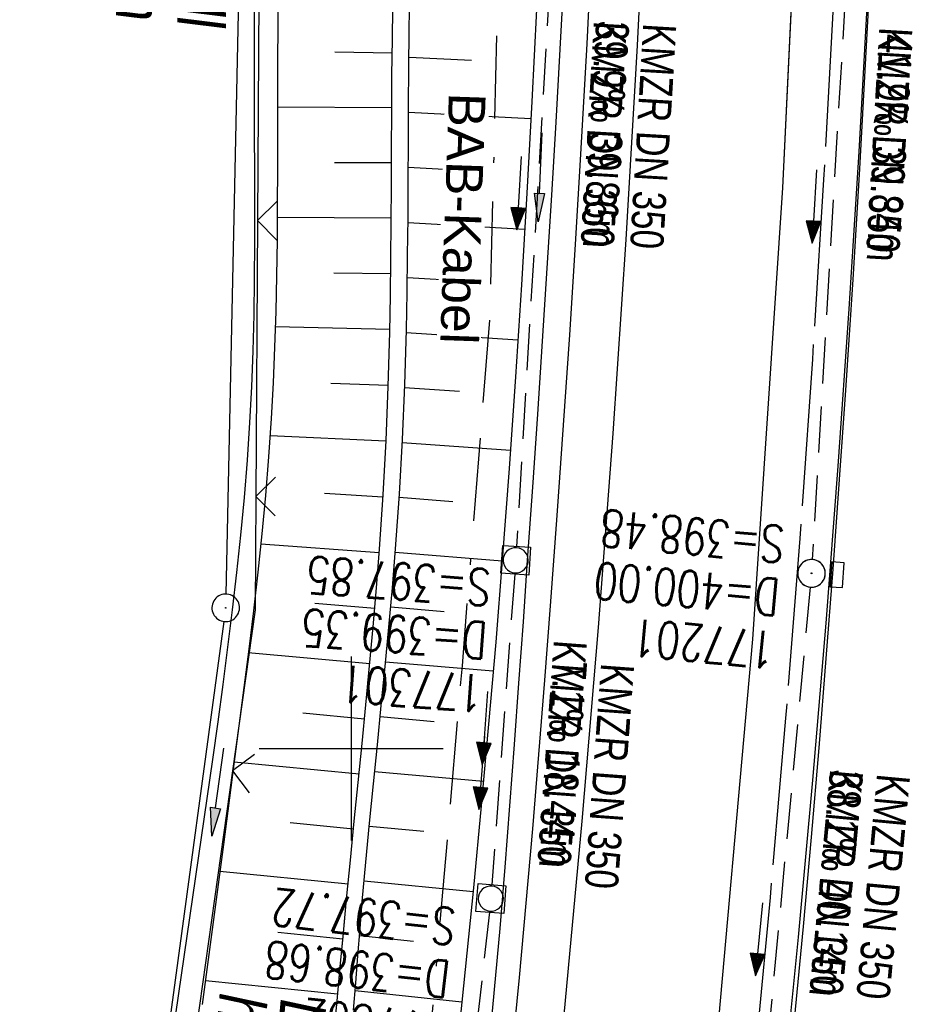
# Model space of a CAD drawing. Extents: x 508886 to 509272, y 449452 to 450225.
# Tile 4 of 46: x 509082 to 509130, y 449486 to 449540. Entities that reach past the tile are written whole.
import ezdxf

# ---------------------------------------------------------------- set-up
doc = ezdxf.new("R2010")
doc.units = 0
doc.header["$LTSCALE"] = 10
doc.header["$MEASUREMENT"] = 0
for name, pattern in [('ACAD_ISO16W100', [73, 15, -6.5, 15, -6.5, 15, -7, 1, -7]), ('ACHSE', [5.5, 4, -0.5, 0.5, -0.5]), ('AUSGEZOGEN', [0]), ('LT00', [0]), ('STRICHLINIE2', [0.375, 0.25, -0.125])]:
    doc.linetypes.add(name, pattern=pattern)
doc.layers.get('0').update_dxf_attribs({"linetype": 'LT00'})
for name, color, linetype in [('--EK_FBR', 250, 'LT00'), ('--EK_Halt-Pfeil', 4, 'LT00'), ('--EK_Haltung', 7, 'STRICHLINIE2'), ('--EK_Haltung-Text', 140, 'LT00'), ('--EK_Schacht-Text', 5, 'LT00'), ('--EL_DFK_AB_L', 21, 'LT00'), ('--EL_DFK_AB_P', 7, 'LT00'), ('--EL_Halt-Pfeil', 4, 'LT00'), ('--EL_Haltung', 182, 'STRICHLINIE2'), ('--EL_Haltung-Text', 182, 'LT00'), ('-AX-093', 35, 'ACHSE'), ('BAB-KABEL', 220, 'ACAD_ISO16W100'), ('BAB-KABEL_TEXT', 221, 'Continuous'), ('DFK_AB_L', 21, 'LT00'), ('DFK_AB_P', 7, 'LT00'), ('DFK_NUTZUNG', 250, 'LT00'), ('LS-WAND_TEXT', 11, 'Continuous'), ('PFEIL', 140, 'AUSGEZOGEN'), ('V123_AFBR_BAB', 250, 'LT00'), ('V123_BOESCH', 250, 'LT00'), ('V123_BOSCHUNG', 250, 'LT00'), ('V123_GRABEN', 250, 'LT00'), ('V123_H_BORD', 8, 'LT00'), ('V123_KA_MULD', 182, 'LT00'), ('V123_KA_PRUF', 182, 'LT00'), ('V123_LD_MARK', 250, 'LT00'), ('V123_RASTER', 250, 'LT00'), ('V123_SINKK', 182, 'LT00'), ('V123_ZAUN', 40, 'LT00'), ('V124_AFBR_BAB', 250, 'LT00'), ('V124_BOESCH', 250, 'LT00'), ('V124_BOSCHUNG', 250, 'LT00'), ('V124_GRABEN', 250, 'LT00'), ('V124_H_BORD', 8, 'LT00'), ('V124_KA_MULD', 182, 'LT00'), ('V124_KA_PRUF', 182, 'LT00'), ('V124_LD_MARK', 250, 'LT00'), ('V124_RASTER', 250, 'LT00'), ('V124_SINKK', 182, 'LT00'), ('V124_ZAUN', 40, 'LT00')]:
    doc.layers.add(name, color=color, linetype=linetype)
doc.styles.add('Beschrift', font='ARIAL.TTF')
doc.styles.add('Haltungsbeschriftung', font='ARIAL.TTF', dxfattribs={"width": 0.75})
doc.styles.add('schachtbeschriftung', font='romans.shx', dxfattribs={"width": 0.75, "height": 2})

# ---------------------------------------------------------------- blocks, each defined once
blk = doc.blocks.new('Ackerland7')
at = {"layer": 'DFK_NUTZUNG', "color": 0, "linetype": 'ByBlock'}
for p, q in [((-4, 3.928), (-4, 3.67)), ((-3.95, 3.628), (-3.95, 3.97)), ((-3.9, 3.99), (-3.9, 3.607)), ((-3.85, 3.601), (-3.85, 3.997)), ((-3.8, 3.99), (-3.8, 3.607)), ((-3.75, 3.628), (-3.75, 3.97)), ((-3.7, 3.928), (-3.7, 3.67)), ((-3.65, 3.798), (-3.65, 3.8)), ((3.7, 3.929), (3.7, 3.671)), ((3.75, 3.629), (3.75, 3.971)), ((3.8, 3.992), (3.8, 3.608)), ((3.85, 3.602), (3.85, 3.998)), ((3.9, 3.992), (3.9, 3.608)), ((3.95, 3.629), (3.95, 3.971)), ((4, 3.929), (4, 3.671)), ((4.05, 3.799), (4.05, 3.801)), ((-7.85, 0.129), (-7.85, -0.129)), ((-7.8, -0.171), (-7.8, 0.171)), ((-7.75, 0.192), (-7.75, -0.192)), ((-7.7, -0.198), (-7.7, 0.198)), ((-7.65, 0.192), (-7.65, -0.192)), ((-7.6, -0.171), (-7.6, 0.171)), ((-7.55, 0.129), (-7.55, -0.129)), ((-7.5, -0.001), (-7.5, 0.001)), ((-0.15, 0.129), (-0.15, -0.129)), ((-0.1, -0.171), (-0.1, 0.171)), ((-0.05, 0.192), (-0.05, -0.192)), ((0, -0.198), (0, 0.198)), ((0.05, 0.192), (0.05, -0.192)), ((0.1, -0.171), (0.1, 0.171)), ((0.15, 0.129), (0.15, -0.129)), ((0.2, -0.001), (0.2, 0.001)), ((7.55, 0.129), (7.55, -0.129)), ((7.6, -0.171), (7.6, 0.171)), ((7.65, 0.192), (7.65, -0.192)), ((7.7, -0.198), (7.7, 0.198)), ((7.75, 0.192), (7.75, -0.192)), ((7.8, -0.171), (7.8, 0.171)), ((7.85, 0.129), (7.85, -0.129)), ((7.9, -0.001), (7.9, 0.001)), ((-4, -3.671), (-4, -3.929)), ((-3.95, -3.971), (-3.95, -3.629)), ((-3.9, -3.608), (-3.9, -3.992)), ((-3.85, -3.998), (-3.85, -3.602)), ((-3.8, -3.608), (-3.8, -3.992)), ((-3.75, -3.971), (-3.75, -3.629)), ((-3.7, -3.671), (-3.7, -3.929)), ((3.7, -3.671), (3.7, -3.929)), ((3.75, -3.971), (3.75, -3.629)), ((3.8, -3.608), (3.8, -3.992)), ((3.85, -3.998), (3.85, -3.602)), ((3.9, -3.608), (3.9, -3.992)), ((3.95, -3.971), (3.95, -3.629)), ((4, -3.671), (4, -3.929)), ((-3.65, -3.801), (-3.65, -3.799)), ((4.05, -3.801), (4.05, -3.799))]:
    blk.add_line(p, q, dxfattribs=at)
for points in [[(-3.65, 3.799), (-3.67, 3.886), (-3.725, 3.955), (-3.805, 3.994), (-3.894, 3.994), (-3.975, 3.955), (-4.03, 3.886), (-4.05, 3.799), (-4.03, 3.712), (-3.975, 3.642), (-3.894, 3.604), (-3.805, 3.604), (-3.725, 3.642), (-3.67, 3.712), (-3.65, 3.799)], [(4.05, 3.8), (4.03, 3.887), (3.975, 3.956), (3.894, 3.995), (3.805, 3.995), (3.725, 3.956), (3.67, 3.887), (3.65, 3.8), (3.67, 3.713), (3.725, 3.644), (3.805, 3.605), (3.894, 3.605), (3.975, 3.644), (4.03, 3.713), (4.05, 3.8)], [(-7.5, 0), (-7.52, 0.087), (-7.575, 0.156), (-7.655, 0.195), (-7.744, 0.195), (-7.825, 0.156), (-7.88, 0.087), (-7.9, 0)], [(0.2, 0), (0.18, 0.087), (0.125, 0.156), (0.045, 0.195), (-0.044, 0.195), (-0.125, 0.156), (-0.18, 0.087), (-0.2, 0)], [(-0.2, 0), (-0.18, -0.087), (-0.125, -0.156), (-0.044, -0.195), (0.045, -0.195), (0.125, -0.156), (0.18, -0.087), (0.2, 0)], [(7.9, 0), (7.88, 0.087), (7.825, 0.156), (7.744, 0.195), (7.655, 0.195), (7.575, 0.156), (7.52, 0.087), (7.5, 0)], [(7.5, 0), (7.52, -0.087), (7.575, -0.156), (7.655, -0.195), (7.744, -0.195), (7.825, -0.156), (7.88, -0.087), (7.9, 0)], [(-7.9, 0), (-7.88, -0.087), (-7.825, -0.156), (-7.744, -0.195), (-7.655, -0.195), (-7.575, -0.156), (-7.52, -0.087), (-7.5, 0)], [(-3.65, -3.8), (-3.67, -3.713), (-3.725, -3.644), (-3.805, -3.605), (-3.894, -3.605), (-3.975, -3.644), (-4.03, -3.713), (-4.05, -3.8), (-4.03, -3.887), (-3.975, -3.956), (-3.894, -3.995), (-3.805, -3.995), (-3.725, -3.956), (-3.67, -3.887), (-3.65, -3.8)], [(4.05, -3.8), (4.03, -3.713), (3.975, -3.644), (3.894, -3.605), (3.805, -3.605), (3.725, -3.644), (3.67, -3.713), (3.65, -3.8), (3.67, -3.887), (3.725, -3.956), (3.805, -3.995), (3.894, -3.995), (3.975, -3.956), (4.03, -3.887), (4.05, -3.8)]]:
    blk.add_lwpolyline(points, dxfattribs=at)
blk = doc.blocks.new('SYMB0003')
at = {"color": 0, "linetype": 'ByBlock'}
for p, q in [((-0.015712, 0), (0.010166, 0.012015)), ((0, -0.021257), (-0.015712, 0)), ((0.010166, 0.012015), (0, -0.021257))]:
    blk.add_line(p, q, dxfattribs=at)
for points in [[(-0.031395, 0.499013), (-0.093691, 0.491144), (-0.154509, 0.475528), (-0.21289, 0.452414), (-0.267913, 0.422164), (-0.318712, 0.385257), (-0.364484, 0.342274), (-0.404509, 0.293893), (-0.438154, 0.240877), (-0.464888, 0.184062), (-0.484292, 0.124345), (-0.496058, 0.062667), (-0.5, 0)], [(0.5, 0), (0.496057, 0.062667), (0.484292, 0.124345), (0.464888, 0.184062), (0.438153, 0.240877), (0.404509, 0.293893), (0.364484, 0.342274), (0.318712, 0.385257), (0.267913, 0.422164), (0.21289, 0.452414), (0.154509, 0.475528), (0.093691, 0.491144), (0.031395, 0.499013), (-0.031395, 0.499013)], [(-0.5, 0), (-0.496058, -0.062667), (-0.484292, -0.124345), (-0.464888, -0.184062), (-0.438154, -0.240877), (-0.404509, -0.293893), (-0.364485, -0.342274), (-0.318712, -0.385257), (-0.267914, -0.422164), (-0.21289, -0.452414), (-0.154509, -0.475529), (-0.093691, -0.491144), (-0.031395, -0.499014), (0.031395, -0.499014)], [(0.031395, -0.499014), (0.093691, -0.491144), (0.154509, -0.475529), (0.21289, -0.452414), (0.267914, -0.422164), (0.318712, -0.385257), (0.364485, -0.342274), (0.404509, -0.293893), (0.438154, -0.240877), (0.464889, -0.184062), (0.484292, -0.124345), (0.496058, -0.062667), (0.5, 0)]]:
    blk.add_lwpolyline(points, dxfattribs=at)
blk = doc.blocks.new('Pfreil3')
at = {"layer": 'PFEIL'}
blk.add_hatch(color=256, dxfattribs=at).paths.add_polyline_path([(-1.549, 0.273), (-1.549, -0.273), (0, 0)])
for p, q in [((-1.549, 0), (-4.831, 0)), ((-1.549, -0.273), (-1.549, 0.273)), ((-1.549, 0.273), (0, 0)), ((0, 0), (-1.549, -0.273))]:
    blk.add_line(p, q, dxfattribs=at)
blk = doc.blocks.new('SYMB1210')
at = {"color": 0, "linetype": 'ByBlock'}
blk.add_line((0.018815, -0.179014), (0.055623, -0.17119), dxfattribs=at)
for points in [[(-0.2, -0.2), (-0.2, 0.2), (0.2, 0.2), (0.2, -0.2), (-0.2, -0.2)], [(0.018815, 0.179014), (-0.018815, 0.179014), (-0.055623, 0.17119), (-0.09, 0.155885), (-0.120444, 0.133766), (-0.145623, 0.105801), (-0.164438, 0.073213), (-0.176067, 0.037424), (-0.18, 0)], [(0.18, 0), (0.176067, 0.037424), (0.164438, 0.073213), (0.145623, 0.105801), (0.120444, 0.133766), (0.09, 0.155885), (0.055623, 0.17119), (0.018815, 0.179014)], [(-0.18, 0), (-0.176067, -0.037424), (-0.164438, -0.073213), (-0.145623, -0.105801), (-0.120444, -0.133766), (-0.09, -0.155885), (-0.055623, -0.17119), (-0.018815, -0.179014), (0.018815, -0.179014)], [(0.055623, -0.17119), (0.09, -0.155885), (0.120444, -0.133766), (0.145623, -0.105801), (0.164438, -0.073213), (0.176067, -0.037424), (0.18, 0)]]:
    blk.add_lwpolyline(points, dxfattribs=at)
blk = doc.blocks.new('SYMB0652')
at = {"color": 0, "linetype": 'ByBlock'}
blk.add_lwpolyline([(-0.15, -0.075), (0.15, -0.075), (0.15, 0.075), (-0.15, 0.075), (-0.15, -0.075)], dxfattribs=at)
blk = doc.blocks.new('SYMB0024')
at = {"color": 0, "linetype": 'ByBlock'}
for p, q in [((-0.5, 0.5), (0, 0)), ((0, 0), (0.5, 0.5))]:
    blk.add_line(p, q, dxfattribs=at)
blk = doc.blocks.new('SYMB0070')
at = {"color": 0, "linetype": 'ByBlock'}
for p, q in [((-0.5, 0), (0.2, 0)), ((0.5, 0), (0.2, 0.1)), ((0.2, 0.1), (0.2, 0)), ((0.468, 0), (0.21, 0.086)), ((0.21, 0.086), (0.21, -0.086)), ((0.21, -0.086), (0.468, 0)), ((0.22, -0.072), (0.437, 0)), ((0.23, -0.058), (0.405, 0)), ((0.24, -0.045), (0.374, 0)), ((0.342, 0), (0.25, 0.031)), ((0.25, 0.031), (0.25, -0.031)), ((0.25, -0.031), (0.342, 0)), ((0.26, -0.017), (0.31, 0)), ((0.27, -0.003), (0.279, 0))]:
    blk.add_line(p, q, dxfattribs=at)
for points in [[(0.2, 0), (0.2, -0.1), (0.5, 0)], [(0.437, 0), (0.22, 0.072), (0.22, -0.072)], [(0.405, 0), (0.23, 0.058), (0.23, -0.058)], [(0.374, 0), (0.24, 0.045), (0.24, -0.045)], [(0.31, 0), (0.26, 0.017), (0.26, -0.017)], [(0.279, 0), (0.27, 0.003), (0.27, -0.003)]]:
    blk.add_lwpolyline(points, dxfattribs=at)

msp = doc.modelspace()

# ---------------------------------------------------------------- linework, layer by layer
at = {"layer": '--EK_FBR', "color": 2}
for points in [[(509082.45, 449960.868), (509088.103, 449936.685), (509093.293, 449912.492), (509098.344, 449887.962), (509102.89, 449864.013), (509106.91, 449839.792), (509110.407, 449816.144), (509113.712, 449790.867), (509116.545, 449766.681), (509119.045, 449742.141), (509121.086, 449717.762), (509122.756, 449692.878), (509123.989, 449668.149), (509124.946, 449644.151), (509125.57, 449619.51), (509125.696, 449603.907), (509125.376, 449579.561), (509124.586, 449554.535), (509123.442, 449530.48), (509121.803, 449505.95), (509119.585, 449481.008), (509118.409, 449470.655)], [(509122.617, 449471.243), (509122.737, 449472.292), (509123.385, 449478.299), (509123.999, 449484.31), (509124.575, 449490.324), (509125.013, 449495.18), (509125.427, 449500.037), (509125.819, 449504.897), (509126.191, 449509.758), (509126.544, 449514.621), (509126.879, 449519.485), (509127.271, 449525.499), (509127.637, 449531.514), (509127.975, 449537.531), (509128.285, 449543.549), (509128.565, 449549.569), (509128.948, 449559.236), (509129.251, 449568.905), (509129.472, 449578.577), (509129.555, 449583.565), (509129.617, 449588.552), (509129.66, 449593.541)], [(509124.073, 449543.75), (509123.442, 449530.48), (509121.803, 449505.95), (509119.585, 449481.008), (509118.409, 449470.655)], [(509122.617, 449471.243), (509122.737, 449472.292), (509123.385, 449478.299), (509123.999, 449484.31), (509124.575, 449490.324), (509125.013, 449495.18), (509125.427, 449500.037), (509125.819, 449504.897), (509126.191, 449509.758), (509126.544, 449514.621), (509126.879, 449519.485), (509127.271, 449525.499), (509127.637, 449531.514), (509127.975, 449537.531), (509128.2, 449541.893)]]:
    msp.add_lwpolyline(points, dxfattribs=at)
at = {"layer": '--EK_FBR'}
for points in [[(509113.291, 449548.602), (509113.097, 449544.309), (509112.796, 449538.311), (509112.465, 449532.315), (509112.171, 449527.401), (509111.857, 449522.489), (509111.525, 449517.578), (509111.176, 449512.668), (509110.812, 449507.759), (509110.501, 449503.715), (509110.178, 449499.672), (509109.843, 449495.629), (509109.492, 449491.589), (509109.123, 449487.549), (509108.736, 449483.512), (509108.325, 449479.444), (509107.894, 449475.377), (509107.445, 449471.313), (509107.19, 449469.088)], [(509113.097, 449544.309), (509112.796, 449538.311), (509112.465, 449532.315), (509112.171, 449527.402), (509111.857, 449522.489), (509111.525, 449517.578), (509111.176, 449512.668), (509110.812, 449507.759), (509110.501, 449503.715), (509110.178, 449499.671), (509109.843, 449495.629), (509109.492, 449491.589), (509109.123, 449487.549), (509108.736, 449483.512), (509108.325, 449479.444), (509107.894, 449475.377), (509107.445, 449471.313), (509107.19, 449469.088)]]:
    msp.add_lwpolyline(points, dxfattribs=at)
at = {"layer": '--EK_Haltung'}
for p, q in [((509111.239, 449549.276), (509108.983, 449510.984)), ((509127.29, 449548.545), (509125.057, 449510.273)), ((509108.884, 449509.488), (509107.645, 449492.592)), ((509124.943, 449508.778), (509121.435, 449471.077)), ((509107.507, 449491.099), (509105.013, 449468.784))]:
    msp.add_line(p, q, dxfattribs=at)
at = {"layer": '--EL_Haltung'}
for p, q in [((509111.239, 449549.276), (509108.983, 449510.984)), ((509127.29, 449548.545), (509125.057, 449510.273)), ((509108.884, 449509.488), (509107.645, 449492.592)), ((509124.943, 449508.778), (509121.435, 449471.077)), ((509107.507, 449491.099), (509105.013, 449468.784))]:
    msp.add_line(p, q, dxfattribs=at)
at = {"layer": '-AX-093', "ltscale": 0.2}
msp.add_lwpolyline([(509126.469, 449664.05), (509126.874, 449653.099), (509127.198, 449642.146), (509127.442, 449631.191), (509127.607, 449620.234), (509127.691, 449609.276), (509127.696, 449598.318), (509127.642, 449589.616), (509127.513, 449579.831), (509127.305, 449570.048), (509127.016, 449560.266), (509126.648, 449550.488), (509126.2, 449540.712), (509125.671, 449530.941), (509125.063, 449521.174), (509124.375, 449511.413), (509123.607, 449501.657), (509122.76, 449491.908), (509121.833, 449482.166), (509120.826, 449472.433), (509120.663, 449470.97)], dxfattribs=at)
at = {"layer": 'BAB-KABEL', "ltscale": 0.03, "flags": 128}
msp.add_lwpolyline([(508965.574, 450196.492), (508968.169, 450193.064), (508993.103, 450156.356), (508997.122, 450135.56), (509002.82, 450109.823), (509012.651, 450072.792), (509017.448, 450054.582), (509021.524, 450039.027), (509022.249, 450035.305), (509025.668, 450025.461), (509039.275, 449995.736), (509060.83, 449981.06), (509071.352, 449941.869), (509079.367, 449903.882), (509086.811, 449866.639), (509093.494, 449826.15), (509098.832, 449789.477), (509101.313, 449770.556), (509103.601, 449753.401), (509104.746, 449737.963), (509105.126, 449731.101), (509107.052, 449705.627), (509108.315, 449670.898), (509109.196, 449644.46), (509091.88, 449639.282), (509094.025, 449616.625), (509109.573, 449611.952), (509109.313, 449593.194), (509108.934, 449567.252), (509108.555, 449549.914), (509107.923, 449539.685), (509107.542, 449523.737), (509106.023, 449504.505), (509103.027, 449469.794), (509102.872, 449468.485)], dxfattribs=at)
at = {"layer": 'DFK_AB_L'}
for p, q in [((509093.197, 449508.4), (509095.335, 449607.8)), ((509093.079, 449506.905), (509087.557, 449466.346))]:
    msp.add_line(p, q, dxfattribs=at)
at = {"layer": 'V123_AFBR_BAB', "color": 0}
for points in [[(509082.45, 449960.868), (509088.103, 449936.685), (509093.293, 449912.492), (509098.344, 449887.962), (509102.89, 449864.013), (509106.91, 449839.792), (509110.407, 449816.144), (509113.712, 449790.867), (509116.545, 449766.681), (509119.045, 449742.141), (509121.086, 449717.762), (509122.756, 449692.878), (509123.989, 449668.149), (509124.946, 449644.151), (509125.57, 449619.51), (509125.696, 449603.907), (509125.376, 449579.561), (509124.586, 449554.535), (509123.442, 449530.48), (509121.803, 449505.95), (509119.585, 449481.008), (509118.409, 449470.655)], [(509122.617, 449471.243), (509122.737, 449472.292), (509123.385, 449478.299), (509123.999, 449484.31), (509124.575, 449490.324), (509125.013, 449495.18), (509125.427, 449500.037), (509125.819, 449504.897), (509126.191, 449509.758), (509126.544, 449514.621), (509126.879, 449519.485), (509127.271, 449525.499), (509127.637, 449531.514), (509127.975, 449537.531), (509128.285, 449543.549), (509128.565, 449549.569), (509128.948, 449559.236), (509129.251, 449568.905), (509129.472, 449578.577), (509129.555, 449583.565), (509129.617, 449588.552), (509129.66, 449593.541)]]:
    msp.add_lwpolyline(points, dxfattribs=at)
at = {"layer": 'V123_AFBR_BAB'}
msp.add_lwpolyline([(509113.097, 449544.309), (509112.796, 449538.311), (509112.465, 449532.315), (509112.171, 449527.402), (509111.857, 449522.489), (509111.525, 449517.578), (509111.176, 449512.668), (509110.812, 449507.759), (509110.501, 449503.715), (509110.178, 449499.671), (509109.843, 449495.629), (509109.492, 449491.589), (509109.123, 449487.549), (509108.736, 449483.512), (509108.325, 449479.444), (509107.894, 449475.377), (509107.445, 449471.313), (509107.19, 449469.088)], dxfattribs=at)
at = {"layer": 'V123_BOESCH'}
for points in [[(509100.131, 449485.779), (509100.247, 449487.258), (509100.362, 449488.736), (509100.479, 449490.215), (509100.601, 449491.693), (509100.791, 449493.824), (509100.993, 449495.954), (509101.205, 449498.083), (509101.42, 449500.212), (509101.636, 449502.34), (509101.847, 449504.469), (509102.05, 449506.599), (509102.24, 449508.73), (509102.412, 449510.862), (509102.617, 449513.832), (509102.782, 449516.805), (509102.908, 449519.78), (509102.998, 449522.757), (509103.04, 449524.79), (509103.068, 449526.824), (509103.088, 449528.858), (509103.101, 449530.892), (509103.111, 449532.926), (509103.121, 449534.96), (509103.136, 449536.993), (509103.158, 449539.027), (509103.194, 449541.299)], [(509099.047, 449484.441), (509099.229, 449486.285), (509099.404, 449488.13), (509099.577, 449489.975), (509099.752, 449491.819), (509099.958, 449493.933), (509100.168, 449496.046), (509100.381, 449498.159), (509100.592, 449500.273), (509100.8, 449502.386), (509101.001, 449504.5), (509101.192, 449506.615), (509101.37, 449508.731), (509101.533, 449510.848), (509101.73, 449513.792), (509101.891, 449516.739), (509102.015, 449519.687), (509102.101, 449522.636), (509102.139, 449524.629), (509102.162, 449526.622), (509102.176, 449528.615), (509102.184, 449530.608), (509102.191, 449532.601), (509102.199, 449534.594), (509102.215, 449536.587), (509102.24, 449538.58), (509102.271, 449540.233)]]:
    msp.add_lwpolyline(points, dxfattribs=at)
at = {"layer": 'V123_BOSCHUNG'}
for p, q in [((509102.229, 449537.805), (509099.116, 449537.849)), ((509106.532, 449537.401), (509103.142, 449537.575)), ((509102.201, 449534.828), (509095.996, 449534.871)), ((509109.767, 449534.231), (509103.119, 449534.573)), ((509102.188, 449531.839), (509099.09, 449531.85)), ((509106.354, 449531.403), (509103.104, 449531.581)), ((509102.177, 449528.828), (509095.98, 449528.871)), ((509109.433, 449528.218), (509103.085, 449528.588)), ((509102.154, 449525.806), (509099.049, 449525.85)), ((509106.152, 449525.404), (509103.052, 449525.595)), ((509102.104, 449522.773), (509095.876, 449522.928)), ((509109.063, 449522.207), (509102.994, 449522.604)), ((509102.016, 449519.741), (509098.89, 449519.852)), ((509105.883, 449519.409), (509102.902, 449519.614)), ((509101.89, 449516.711), (509095.593, 449517.001)), ((509108.656, 449516.199), (509102.773, 449516.626)), ((509101.722, 449513.671), (509098.543, 449513.862)), ((509105.521, 449513.419), (509102.605, 449513.642)), ((509101.517, 449510.634), (509095.083, 449511.109)), ((509108.208, 449510.194), (509102.396, 449510.66)), ((509101.277, 449507.61), (509098.019, 449507.884)), ((509105.058, 449507.437), (509102.148, 449507.681)), ((509101.01, 449504.599), (509094.406, 449505.201)), ((509107.718, 449504.204), (509101.869, 449504.694)), ((509100.723, 449501.601), (509097.376, 449501.918)), ((509104.515, 449501.461), (509101.573, 449501.719)), ((509100.425, 449498.605), (509093.641, 449499.27)), ((509107.187, 449498.206), (509101.272, 449498.745)), ((509100.126, 449495.62), (509096.688, 449495.957)), ((509103.942, 449495.489), (509100.976, 449495.77)), ((509099.83, 449492.634), (509092.858, 449493.318)), ((509106.619, 449492.211), (509100.698, 449492.794)), ((509099.547, 449489.648), (509096.006, 449489.995)), ((509103.385, 449489.515), (509100.447, 449489.815)), ((509099.264, 449486.649), (509092.073, 449487.378)), ((509106.019, 449486.219), (509100.214, 449486.834))]:
    msp.add_line(p, q, dxfattribs=at)
at = {"layer": 'V123_GRABEN'}
for points in [[(509111.548, 449541.997), (509111.343, 449538.025), (509111.121, 449534.054), (509110.885, 449530.083), (509110.637, 449526.113), (509110.38, 449522.143), (509110.115, 449518.173), (509109.844, 449514.204), (509109.569, 449510.235), (509109.336, 449506.898), (509109.1, 449503.562), (509108.858, 449500.227), (509108.607, 449496.892), (509108.344, 449493.559), (509108.068, 449490.226), (509107.776, 449486.896), (509107.464, 449483.567), (509107.16, 449480.519), (509106.841, 449477.473), (509106.509, 449474.428), (509106.165, 449471.384), (509105.879, 449468.905)], [(509096.022, 449541.307), (509096.001, 449537.34), (509095.997, 449535.399), (509095.995, 449533.458), (509095.992, 449531.517), (509095.984, 449529.576), (509095.969, 449527.636), (509095.941, 449525.696), (509095.9, 449523.757), (509095.84, 449521.82), (509095.76, 449519.884), (509095.655, 449517.949), (509095.511, 449515.854), (509095.338, 449513.762), (509095.141, 449511.671), (509094.921, 449509.581), (509094.683, 449507.492), (509094.432, 449505.405), (509094.169, 449503.318), (509093.899, 449501.232), (509093.625, 449499.146), (509093.053, 449494.792), (509092.478, 449490.439), (509091.901, 449486.088)], [(509094.726, 449540.564), (509094.718, 449537.291), (509094.723, 449535.332), (509094.732, 449533.373), (509094.742, 449531.413), (509094.748, 449529.455), (509094.746, 449527.496), (509094.732, 449525.538), (509094.703, 449523.582), (509094.654, 449521.626), (509094.582, 449519.672), (509094.482, 449517.72), (509094.345, 449515.681), (509094.178, 449513.643), (509093.983, 449511.608), (509093.766, 449509.573), (509093.53, 449507.54), (509093.279, 449505.508), (509093.016, 449503.476), (509092.745, 449501.445), (509092.471, 449499.414), (509087.659, 449466.36)], [(509110.067, 449540.178), (509109.817, 449535.184), (509109.546, 449530.192), (509109.252, 449525.201), (509108.933, 449520.212), (509108.587, 449515.224), (509108.212, 449510.239), (509107.852, 449505.785), (509107.469, 449501.334), (509107.065, 449496.883), (509106.641, 449492.435), (509106.199, 449487.989), (509105.741, 449483.544), (509105.223, 449478.689), (509104.689, 449473.837), (509104.14, 449468.985), (509104.102, 449468.657)]]:
    msp.add_lwpolyline(points, dxfattribs=at)
at = {"layer": 'V123_H_BORD'}
msp.add_lwpolyline([(509122.38, 449471.209), (509122.55, 449472.705), (509123.454, 449481.224), (509124.299, 449489.748), (509125.084, 449498.278), (509125.806, 449506.813), (509126.467, 449515.353), (509127.065, 449523.896), (509127.598, 449532.444), (509128.067, 449540.995), (509128.471, 449549.549), (509128.749, 449556.464), (509128.985, 449563.38), (509129.179, 449570.298), (509129.334, 449577.216), (509129.45, 449584.136), (509129.527, 449591.056)], dxfattribs=at)
at = {"layer": 'V123_LD_MARK'}
msp.add_lwpolyline([(509109.895, 449469.466), (509110.507, 449475.006), (509111.578, 449485.522), (509112.557, 449496.048), (509113.445, 449506.581), (509114.242, 449517.122), (509114.948, 449527.669), (509115.562, 449538.221), (509116.085, 449548.777), (509116.516, 449559.337), (509116.857, 449569.9), (509117.106, 449580.465), (509117.241, 449589.047), (509117.317, 449597.629), (509117.335, 449606.211), (509117.296, 449614.793), (509117.201, 449623.375), (509117.05, 449631.956), (509116.846, 449640.537), (509116.588, 449649.116), (509116.278, 449657.694), (509115.917, 449666.27)], dxfattribs=at)
at = {"layer": 'V123_RASTER'}
for p, q in [((509099.999, 449505), (509099.999, 449495)), ((509094.999, 449500), (509104.999, 449500))]:
    msp.add_line(p, q, dxfattribs=at)
at = {"layer": 'V123_ZAUN'}
for p, q in [((509094.999, 449543.702), (509094.911, 449528.702)), ((509094.911, 449528.702), (509094.823, 449513.702)), ((509093.555, 449498.789), (509091.463, 449483.935))]:
    msp.add_line(p, q, dxfattribs=at)
msp.add_lwpolyline([(509094.823, 449513.702), (509094.787, 449507.536), (509093.555, 449498.789)], dxfattribs=at)
at = {"layer": 'V124_AFBR_BAB'}
msp.add_lwpolyline([(509113.291, 449548.602), (509113.097, 449544.309), (509112.796, 449538.311), (509112.465, 449532.315), (509112.171, 449527.401), (509111.857, 449522.489), (509111.525, 449517.578), (509111.176, 449512.668), (509110.812, 449507.759), (509110.501, 449503.715), (509110.178, 449499.672), (509109.843, 449495.629), (509109.492, 449491.589), (509109.123, 449487.549), (509108.736, 449483.512), (509108.325, 449479.444), (509107.894, 449475.377), (509107.445, 449471.313), (509107.19, 449469.088)], dxfattribs=at)
at = {"layer": 'V124_AFBR_BAB', "color": 0}
for points in [[(509124.073, 449543.75), (509123.442, 449530.48), (509121.803, 449505.95), (509119.585, 449481.008), (509118.409, 449470.655)], [(509122.617, 449471.243), (509122.737, 449472.292), (509123.385, 449478.299), (509123.999, 449484.31), (509124.575, 449490.324), (509125.013, 449495.18), (509125.427, 449500.037), (509125.819, 449504.897), (509126.191, 449509.758), (509126.544, 449514.621), (509126.879, 449519.485), (509127.271, 449525.499), (509127.637, 449531.514), (509127.975, 449537.531), (509128.2, 449541.893)]]:
    msp.add_lwpolyline(points, dxfattribs=at)
at = {"layer": 'V124_BOESCH'}
for points in [[(509100.131, 449485.779), (509100.247, 449487.258), (509100.362, 449488.736), (509100.479, 449490.215), (509100.601, 449491.693), (509100.791, 449493.824), (509100.993, 449495.954), (509101.205, 449498.083), (509101.42, 449500.211), (509101.636, 449502.34), (509101.847, 449504.469), (509102.05, 449506.599), (509102.24, 449508.73), (509102.412, 449510.862), (509102.617, 449513.832), (509102.782, 449516.805), (509102.908, 449519.781), (509102.998, 449522.757), (509103.04, 449524.79), (509103.068, 449526.824), (509103.088, 449528.858), (509103.101, 449530.892), (509103.111, 449532.926), (509103.121, 449534.96), (509103.136, 449536.993), (509103.158, 449539.027), (509103.194, 449541.3)], [(509099.047, 449484.441), (509099.229, 449486.285), (509099.404, 449488.129), (509099.577, 449489.974), (509099.752, 449491.819), (509099.958, 449493.933), (509100.168, 449496.046), (509100.381, 449498.16), (509100.592, 449500.273), (509100.8, 449502.386), (509101.001, 449504.5), (509101.192, 449506.615), (509101.37, 449508.731), (509101.533, 449510.848), (509101.73, 449513.792), (509101.891, 449516.739), (509102.015, 449519.687), (509102.101, 449522.636), (509102.139, 449524.629), (509102.162, 449526.622), (509102.176, 449528.615), (509102.184, 449530.608), (509102.191, 449532.601), (509102.199, 449534.594), (509102.215, 449536.587), (509102.24, 449538.58), (509102.271, 449540.233)]]:
    msp.add_lwpolyline(points, dxfattribs=at)
at = {"layer": 'V124_BOSCHUNG'}
for p, q in [((509102.229, 449537.805), (509099.116, 449537.849)), ((509106.532, 449537.401), (509103.142, 449537.575)), ((509102.201, 449534.828), (509095.996, 449534.871)), ((509109.767, 449534.231), (509103.119, 449534.573)), ((509102.188, 449531.839), (509099.09, 449531.85)), ((509106.354, 449531.403), (509103.104, 449531.581)), ((509102.177, 449528.828), (509095.98, 449528.871)), ((509109.433, 449528.218), (509103.085, 449528.588)), ((509102.154, 449525.806), (509099.049, 449525.85)), ((509106.152, 449525.404), (509103.052, 449525.595)), ((509102.104, 449522.773), (509095.876, 449522.928)), ((509109.063, 449522.207), (509102.994, 449522.604)), ((509102.016, 449519.742), (509098.89, 449519.852)), ((509105.883, 449519.408), (509102.902, 449519.614)), ((509101.89, 449516.711), (509095.593, 449517.001)), ((509108.656, 449516.199), (509102.773, 449516.626)), ((509101.722, 449513.671), (509098.543, 449513.862)), ((509105.521, 449513.419), (509102.605, 449513.642)), ((509101.517, 449510.634), (509095.083, 449511.109)), ((509108.208, 449510.194), (509102.396, 449510.66)), ((509101.277, 449507.61), (509098.019, 449507.884)), ((509105.058, 449507.437), (509102.148, 449507.681)), ((509101.01, 449504.599), (509094.406, 449505.201)), ((509107.718, 449504.204), (509101.869, 449504.694)), ((509100.723, 449501.601), (509097.376, 449501.918)), ((509104.515, 449501.461), (509101.573, 449501.719)), ((509100.426, 449498.605), (509093.641, 449499.27)), ((509107.187, 449498.206), (509101.272, 449498.745)), ((509100.126, 449495.62), (509096.688, 449495.957)), ((509103.942, 449495.489), (509100.976, 449495.77)), ((509099.83, 449492.634), (509092.858, 449493.318)), ((509106.619, 449492.211), (509100.698, 449492.794)), ((509099.547, 449489.648), (509096.006, 449489.995)), ((509103.385, 449489.515), (509100.447, 449489.815)), ((509099.264, 449486.649), (509092.073, 449487.378)), ((509106.019, 449486.219), (509100.214, 449486.834))]:
    msp.add_line(p, q, dxfattribs=at)
at = {"layer": 'V124_GRABEN'}
for points in [[(509110.496, 449549.86), (509110.297, 449545.173), (509110.067, 449540.178), (509109.817, 449535.184), (509109.546, 449530.192), (509109.252, 449525.201), (509108.933, 449520.212), (509108.587, 449515.224), (509108.212, 449510.239), (509107.852, 449505.785), (509107.469, 449501.334), (509107.065, 449496.883), (509106.641, 449492.435), (509106.199, 449487.989), (509105.741, 449483.544), (509105.223, 449478.689), (509104.689, 449473.837), (509104.14, 449468.985), (509104.102, 449468.657)], [(509111.873, 449549.24), (509111.735, 449545.97), (509111.548, 449541.997), (509111.343, 449538.025), (509111.121, 449534.054), (509110.885, 449530.083), (509110.637, 449526.113), (509110.38, 449522.143), (509110.115, 449518.173), (509109.844, 449514.204), (509109.569, 449510.235), (509109.336, 449506.899), (509109.1, 449503.562), (509108.858, 449500.227), (509108.607, 449496.892), (509108.344, 449493.559), (509108.068, 449490.226), (509107.776, 449486.896), (509107.464, 449483.567), (509107.16, 449480.519), (509106.841, 449477.473), (509106.509, 449474.428), (509106.165, 449471.384), (509105.879, 449468.905)], [(509096.022, 449541.307), (509096, 449537.34), (509095.997, 449535.399), (509095.995, 449533.458), (509095.992, 449531.517), (509095.984, 449529.576), (509095.969, 449527.636), (509095.941, 449525.696), (509095.9, 449523.757), (509095.84, 449521.82), (509095.76, 449519.884), (509095.655, 449517.949), (509095.511, 449515.854), (509095.338, 449513.762), (509095.141, 449511.671), (509094.921, 449509.581), (509094.683, 449507.492), (509094.432, 449505.405), (509094.169, 449503.318), (509093.899, 449501.232), (509093.625, 449499.146), (509093.053, 449494.792), (509092.478, 449490.439), (509091.901, 449486.088)], [(509094.726, 449540.564), (509094.718, 449537.291), (509094.723, 449535.332), (509094.732, 449533.373), (509094.742, 449531.413), (509094.748, 449529.454), (509094.746, 449527.496), (509094.732, 449525.538), (509094.703, 449523.582), (509094.654, 449521.626), (509094.582, 449519.672), (509094.482, 449517.72), (509094.345, 449515.681), (509094.178, 449513.643), (509093.983, 449511.608), (509093.766, 449509.573), (509093.53, 449507.54), (509093.279, 449505.508), (509093.016, 449503.476), (509092.745, 449501.445), (509092.471, 449499.414), (509087.659, 449466.36)]]:
    msp.add_lwpolyline(points, dxfattribs=at)
at = {"layer": 'V124_H_BORD'}
msp.add_lwpolyline([(509122.38, 449471.209), (509122.55, 449472.705), (509123.454, 449481.224), (509124.299, 449489.748), (509125.084, 449498.278), (509125.806, 449506.813), (509126.467, 449515.353), (509127.065, 449523.896), (509127.598, 449532.444), (509128.067, 449540.995), (509128.112, 449541.932)], dxfattribs=at)
at = {"layer": 'V124_LD_MARK'}
msp.add_lwpolyline([(509109.895, 449469.466), (509110.507, 449475.006), (509111.578, 449485.522), (509112.557, 449496.048), (509113.445, 449506.581), (509114.242, 449517.122), (509114.948, 449527.669), (509115.562, 449538.221), (509116.015, 449547.376)], dxfattribs=at)
at = {"layer": 'V124_RASTER'}
for p, q in [((509099.998, 449505), (509099.998, 449495)), ((509094.996, 449500), (509104.996, 449500)), ((509094.996, 449500), (509104.996, 449500))]:
    msp.add_line(p, q, dxfattribs=at)
at = {"layer": 'V124_ZAUN'}
for p, q in [((509094.999, 449543.702), (509094.911, 449528.702)), ((509094.911, 449528.702), (509094.823, 449513.702)), ((509093.555, 449498.789), (509091.463, 449483.935))]:
    msp.add_line(p, q, dxfattribs=at)
msp.add_lwpolyline([(509094.823, 449513.702), (509094.787, 449507.536), (509093.555, 449498.789)], dxfattribs=at)

# ---------------------------------------------------------------- block references
at = {"layer": '--EK_Halt-Pfeil', "yscale": 4, "zscale": 4}
for p, xscale, rotation in [((509109.112, 449530.189), 4.00000000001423, 266.6299700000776), ((509125.175, 449529.467), 4.000000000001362, 266.6614199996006), ((509107.09, 449498.681), 3.999999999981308, 265.8043800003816), ((509122.157, 449489.632), 3.999999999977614, 264.6817600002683)]:
    msp.add_blockref('SYMB0070', p, dxfattribs=dict(at, xscale=xscale, rotation=rotation))
at = {"layer": '--EL_DFK_AB_P', "xscale": 1.500000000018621, "yscale": 1.5, "zscale": 1.5, "rotation": 264.7377099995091}
msp.add_blockref('SYMB0003', (509093.181, 449507.651), dxfattribs=at)
at = {"layer": '--EL_Halt-Pfeil', "yscale": 4, "zscale": 4}
for p, xscale, rotation in [((509109.112, 449530.189), 4.00000000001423, 266.6299700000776), ((509125.175, 449529.467), 4.000000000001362, 266.6614199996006), ((509107.267, 449501.112), 3.999999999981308, 265.8043800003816), ((509122.157, 449489.632), 3.999999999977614, 264.6817600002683)]:
    msp.add_blockref('SYMB0070', p, dxfattribs=dict(at, xscale=xscale, rotation=rotation))
at = {"layer": 'DFK_AB_P', "xscale": 1.500000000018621, "yscale": 1.5, "zscale": 1.5, "rotation": 264.7377099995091}
msp.add_blockref('SYMB0003', (509093.181, 449507.651), dxfattribs=at)
at = {"layer": 'DFK_NUTZUNG', "rotation": 264.7376999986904}
msp.add_blockref('Ackerland7', (509078.637, 449479.49), dxfattribs=at)
at = {"layer": 'PFEIL'}
for p, rotation in [((509110.161, 449528.641), 267.4539605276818), ((509092.418, 449495.236), 262.0529401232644)]:
    msp.add_blockref('Pfreil3', p, dxfattribs=dict(at, rotation=rotation))
at = {"layer": 'V123_KA_MULD', "zscale": 3.8}
for p, xscale, yscale, rotation in [((509108.939, 449510.237), 3.799999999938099, 3.799999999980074, 86.09379547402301), ((509107.59, 449491.846), 3.800000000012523, 3.800000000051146, 85.50022207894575)]:
    msp.add_blockref('SYMB1210', p, dxfattribs=dict(at, xscale=xscale, yscale=yscale, rotation=rotation))
at = {"layer": 'V123_KA_PRUF', "xscale": 1.5, "yscale": 1.5, "zscale": 1.5, "rotation": 277.95061}
msp.add_blockref('SYMB0003', (509125.013, 449509.525), dxfattribs=at)
at = {"layer": 'V123_SINKK', "xscale": 4.500000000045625, "yscale": 4.50000000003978, "zscale": 4.5, "rotation": 86.05636297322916}
msp.add_blockref('SYMB0652', (509126.404, 449509.45), dxfattribs=at)
at = {"layer": 'V123_ZAUN', "yscale": 2.099999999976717, "zscale": 2.1}
for p, xscale, rotation in [((509094.911, 449528.702), 2.100000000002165, 269.661749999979), ((509094.823, 449513.702), 2.100000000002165, 269.661749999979), ((509093.555, 449498.789), 2.099999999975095, 261.9835900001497)]:
    msp.add_blockref('SYMB0024', p, dxfattribs=dict(at, xscale=xscale, rotation=rotation))
at = {"layer": 'V124_KA_MULD', "zscale": 3.8}
for p, xscale, yscale, rotation in [((509108.939, 449510.237), 3.800000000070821, 3.799999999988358, 86.09418221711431), ((509107.59, 449491.846), 3.799999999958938, 3.800000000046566, 85.50015143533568)]:
    msp.add_blockref('SYMB1210', p, dxfattribs=dict(at, xscale=xscale, yscale=yscale, rotation=rotation))
at = {"layer": 'V124_KA_PRUF', "xscale": 1.50000000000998, "yscale": 1.5, "zscale": 1.5, "rotation": 245.7719999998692}
msp.add_blockref('SYMB0003', (509125.013, 449509.525), dxfattribs=at)
at = {"layer": 'V124_SINKK', "xscale": 4.500000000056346, "yscale": 4.5, "zscale": 4.5, "rotation": 85.8503378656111}
msp.add_blockref('SYMB0652', (509126.404, 449509.45), dxfattribs=at)
at = {"layer": 'V124_ZAUN', "yscale": 2.099999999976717, "zscale": 2.1}
for p, xscale, rotation in [((509094.911, 449528.702), 2.09999999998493, 269.661709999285), ((509094.823, 449513.702), 2.09999999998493, 269.661709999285), ((509093.555, 449498.789), 2.100000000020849, 261.9825500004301)]:
    msp.add_blockref('SYMB0024', p, dxfattribs=dict(at, xscale=xscale, rotation=rotation))

# ---------------------------------------------------------------- texts
at = {"layer": '--EK_Haltung-Text', "style": 'Haltungsbeschriftung', "width": 0.75}
for s, rotation, p in [('39.9‰ 39.86m', -93.37, (509113.318, 449539.603)), ('KMZR DN 350', -93.37, (509115.874, 449539.454)), ('41.9‰ 39.84m', -93.3386, (509128.729, 449538.875)), ('7.1‰ 18.44m', -94.1956, (509111.031, 449504.861)), ('KMZR DN 350', -94.1956, (509113.584, 449504.675)), ('38.1‰ 40.14m', -95.3182, (509126.034, 449498.913)), ('KMZR DN 350', -95.3182, (509128.583, 449498.675))]:
    msp.add_text(s, height=1.8, rotation=rotation, dxfattribs=at).set_placement(p)
at = {"layer": '--EK_Schacht-Text', "style": 'schachtbeschriftung', "width": 0.75}
for s, rotation, p in [('S=398.48', -185.3183, (509123.617, 449512.073)), ('S=397.85', -184.1956, (509107.65, 449509.727)), ('D=400.00', -185.3183, (509123.35, 449509.205)), ('D=399.35', -184.1956, (509107.439, 449506.856)), ('177201', -185.3183, (509123.083, 449506.336)), ('177301', -184.1956, (509107.228, 449503.985)), ('S=397.72', -186.3744, (509105.767, 449491.289))]:
    msp.add_text(s, height=2, rotation=rotation, dxfattribs=at).set_placement(p)
at = {"layer": '--EL_Haltung-Text', "style": 'Haltungsbeschriftung', "width": 0.75}
for rotation, p in [(-93.37, (509113.191, 449539.58)), (-93.3386, (509128.702, 449539.245)), (-94.1956, (509111.015, 449505.938)), (-95.3182, (509126.034, 449498.913))]:
    msp.add_text('KMZR DN 350', height=1.8, rotation=rotation, dxfattribs=at).set_placement(p)

# ---------------------------------------------------------------- next in the draw order: texts
at = {"layer": 'BAB-KABEL_TEXT', "insert": (509105.047, 449528.852), "char_height": 2, "attachment_point": 8, "rotation": 268.0231, "style": 'Beschrift', "bg_fill": 3, "box_fill_scale": 1.1, "bg_fill_color": 256, "bg_fill_transparency": 3934117}
msp.add_mtext('BAB-Kabel', dxfattribs=at)
at = {"layer": 'LS-WAND_TEXT', "char_height": 2.5, "attachment_point": 7, "line_spacing_factor": 0.8, "style": 'Beschrift', "bg_fill": 3, "box_fill_scale": 1, "bg_fill_color": 256, "bg_fill_transparency": 7190816}
for s, insert, rotation in [('{\\Q7;\\W0.8;LS-Wall\\Ph=4.2m}', (509087.233, 449549.075), 269.9506), ('{\\Q7;\\W0.8;LS-Wall\\Ph=3.3m}', (509092.831, 449486.865), 264.9506)]:
    msp.add_mtext(s, dxfattribs=dict(at, insert=insert, rotation=rotation))

# ---------------------------------------------------------------- next in the draw order: linework, layer by layer
at = {"layer": '--EL_DFK_AB_L'}
for p, q in [((509093.197, 449508.4), (509095.335, 449607.8)), ((509093.079, 449506.905), (509087.557, 449466.346))]:
    msp.add_line(p, q, dxfattribs=at)

# ---------------------------------------------------------------- next in the draw order: texts
at = {"layer": '--EK_Schacht-Text', "style": 'schachtbeschriftung', "width": 0.75}
for s, p in [('D=398.68', (509105.447, 449488.427)), ('177302', (509105.128, 449485.566))]:
    msp.add_text(s, height=2, rotation=-186.3744, dxfattribs=at).set_placement(p)

doc.saveas('drawing.dxf')
